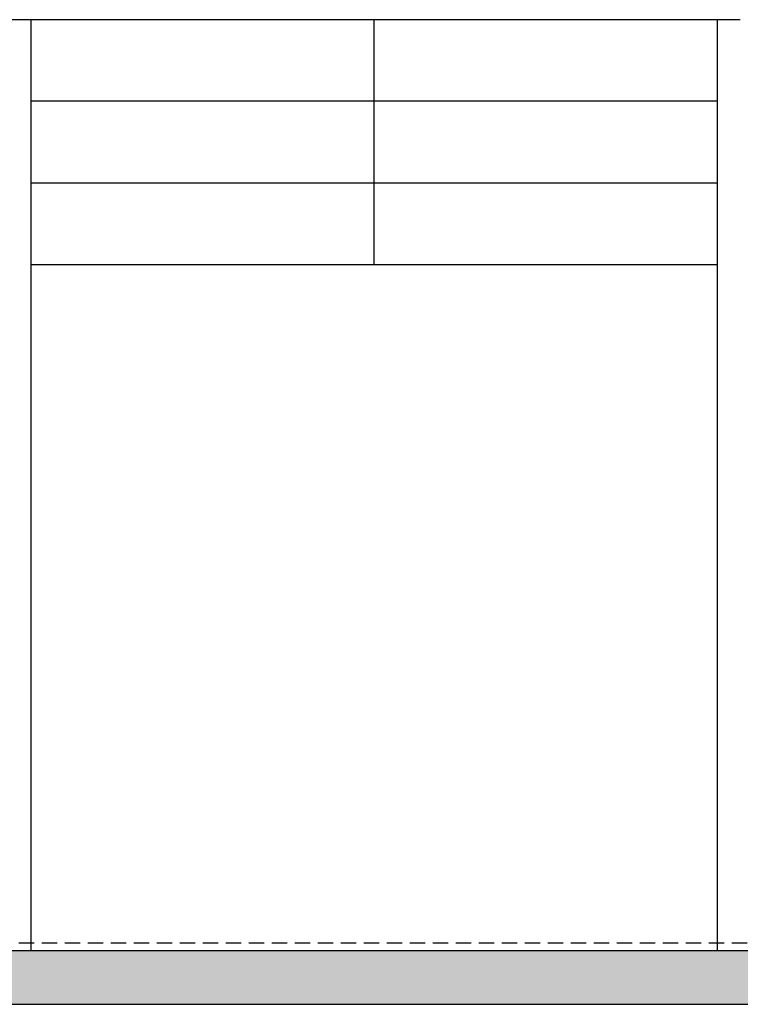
# Model space of a CAD drawing. Extents: x -2500 to 102600, y -11009 to 58900.
# Tile 3 of 16: x 38371 to 47771, y 22403 to 35253. Entities that reach past the tile are written whole.
import ezdxf

# ---------------------------------------------------------------- set-up
doc = ezdxf.new("R2010")
doc.units = 0
doc.header["$LTSCALE"] = 400
doc.header["$MEASUREMENT"] = 0
doc.linetypes.add('DASHED', pattern=[0.75, 0.5, -0.25])
doc.layers.add('1100-B', color=30, linetype='CONTINUOUS')
doc.layers.add('2100-B', color=1, linetype='CONTINUOUS')

msp = doc.modelspace()

# ---------------------------------------------------------------- hatches: boundary and pattern name
at = {"layer": '1100-B'}
msp.add_hatch(color=251, dxfattribs=at).paths.add_polyline_path([(6179.2, 22402.6), (76058.2, 22402.6), (76058.2, 23102.6), (6179.2, 23102.6)])

# ---------------------------------------------------------------- linework, layer by layer
at = {"layer": '1100-B', "color": 2, "linetype": 'DASHED'}
msp.add_line((76058.2, 23202.6), (6179.2, 23202.6), dxfattribs=at)
at = {"layer": '1100-B', "color": 251}
msp.add_lwpolyline([(6179.2, 22402.6), (76058.2, 22402.6), (76058.2, 23102.6), (6179.2, 23102.6)], close=True, dxfattribs=at)
at = {"layer": '2100-B'}
for p, q in [((47770.6, 35252.6), (7620.6, 35252.6)), ((38520.6, 23102.6), (38520.6, 35252.6)), ((42995.6, 32052.6), (42995.6, 35252.6)), ((47470.6, 35252.6), (47470.6, 23102.6)), ((47470.6, 34187.6), (38520.6, 34187.6)), ((47470.6, 33117.6), (38520.6, 33117.6)), ((47470.6, 32052.6), (38520.6, 32052.6))]:
    msp.add_line(p, q, dxfattribs=at)

doc.saveas('drawing.dxf')
